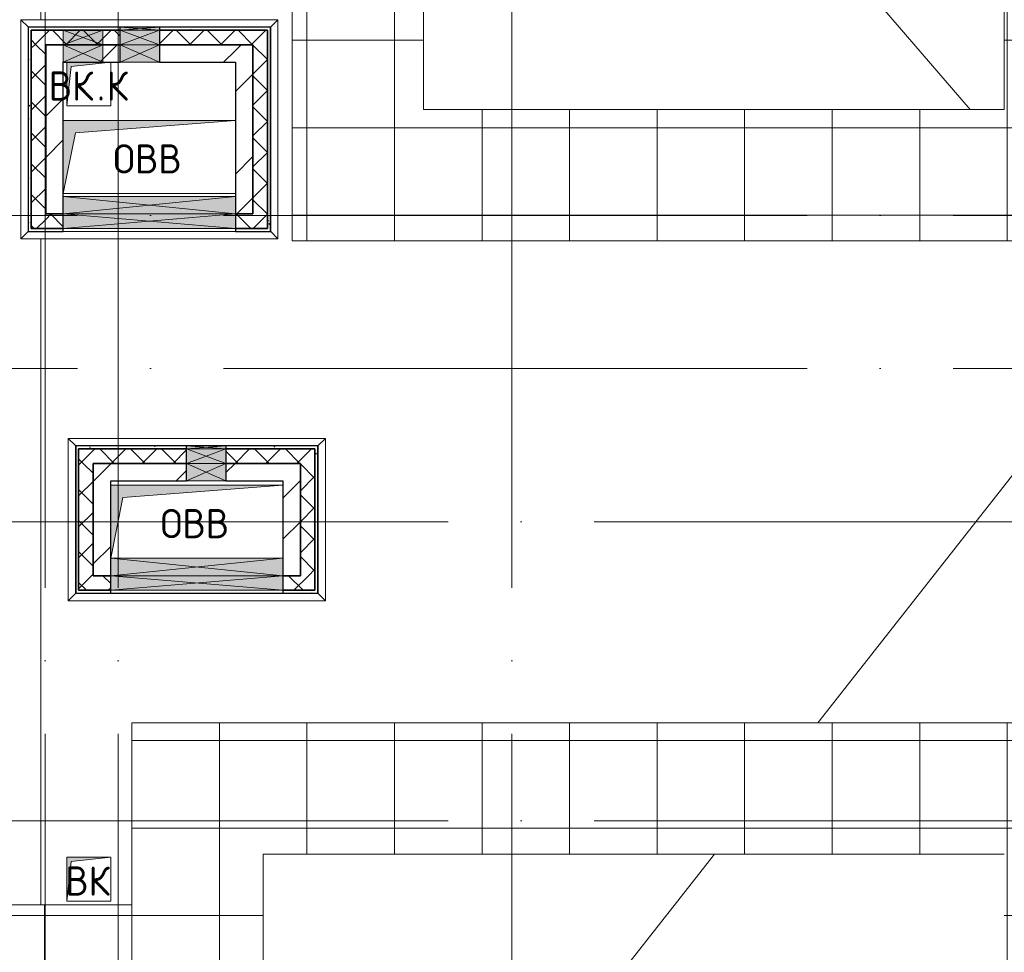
# Model space of a CAD drawing. Header units: millimetres. Extents: x -30540 to 143646, y -11730 to 123410.
# Tile 105 of 114: x 107231 to 113980, y 80748 to 87142. Entities that reach past the tile are written whole.
import ezdxf

# ---------------------------------------------------------------- set-up
doc = ezdxf.new("R2010")
doc.units = ezdxf.units.MM
doc.linetypes.add('ADSK_Линия сетки', pattern=[5000, 4000, -500, 0, -500])
for name, color, linetype, lineweight in [('A-____-NOTE-TEXT', 7, 'Continuous', 18), ('A-GENM-____-OTLN', 7, 'Continuous', 18), ('A-GLAZ-____-MCUT', 7, 'Continuous', 9), ('A-GLAZ-____-OTLN', 7, 'Continuous', 18), ('A-ROOF-____-OTLN', 7, 'Continuous', 18), ('A-ROOF-____-PATT', 7, 'Continuous', 18), ('A-WALL-____-MCUT', 7, 'Continuous', 40), ('A-WALL-____-OTLN', 7, 'Continuous', 18), ('A-WALL-____-PATT', 7, 'Continuous', 40), ('M-EQPM-____-OTLN', 7, 'Continuous', 18), ('S-GRID-____-OTLN', 7, 'Continuous', 9)]:
    doc.layers.add(name, color=color, linetype=linetype, lineweight=lineweight)
doc.styles.add('GOST Common', font='GOST_Common.ttf', dxfattribs={"height": 200})
pattern_1 = [(45, (0, 0), (-424.264, 424.264), []), (45, (0, 282.8), (-424.264, 424.264), [])]
pattern_2 = [(45, (0, 0), (-106.06602, 106.06602), []), (135, (0, 0), (-106.06602, -106.06602), [])]
pattern_3 = [(0, (0, 0), (406.4, 101.6), [6.706, -298.094, 6.706, -298.094, -1625.6]), (0, (0, 0), (406.4, 101.6), [-609.6, 6.706, -602.894, 6.706, -298.094, -711.2]), (0, (0, 0), (406.4, 101.6), [-1524, 6.706, -196.494, 6.706, -501.294]), (120, (152.4, 50.8), (-291.18818, 301.152724), [6.706, -298.094, 6.706, -298.094, -1625.6]), (120, (152.4, 50.8), (-291.18818, 301.152724), [-609.6, 6.706, -602.894, 6.706, -298.094, -711.2]), (120, (152.4, 50.8), (-291.18818, 301.152724), [-1524, 6.706, -196.494, 6.706, -501.294]), (240, (203.2, 254), (-115.21182, -402.752724), [6.706, -298.094, 6.706, -298.094, -1625.6]), (240, (203.2, 254), (-115.21182, -402.752724), [-609.6, 6.706, -602.894, 6.706, -298.094, -711.2]), (240, (203.2, 254), (-115.21182, -402.752724), [-1524, 6.706, -196.494, 6.706, -501.294])]

# ---------------------------------------------------------------- blocks, each defined once
blk = doc.blocks.new('АР_Отверстие прямоугольное - ВК-6798764-Кровля')
at = {"layer": 'A-GLAZ-____-OTLN', "lineweight": 13, "true_color": 0xf9f9f9}
blk.add_hatch(color=7, dxfattribs=at).paths.add_polyline_path([(-465, -60), (715, -60), (715, 60), (-465, 60)])
at = {"layer": 'A-GLAZ-____-MCUT', "color": 254, "lineweight": 15, "true_color": 0xcccccc}
for p, q in [((-465, 60), (-465, -60)), ((715, 60), (715, -60))]:
    blk.add_line(p, q, dxfattribs=at)
at = {"layer": 'A-GLAZ-____-OTLN', "color": 254, "lineweight": 5, "true_color": 0xcccccc}
for p, q in [((715, 60), (-465, -60)), ((-465, 60), (715, -60))]:
    blk.add_line(p, q, dxfattribs=at)
at = {"layer": 'A-GLAZ-____-OTLN', "color": 254, "lineweight": 13, "true_color": 0xcccccc}
for p, q in [((715, 60), (-465, 60)), ((-465, 60), (-465, -60)), ((715, -60), (715, 60)), ((-465, -60), (715, -60))]:
    blk.add_line(p, q, dxfattribs=at)
blk = doc.blocks.new('АР_Отверстие прямоугольное - ОВВ-7646018-Кровля')
at = {"layer": 'A-GLAZ-____-OTLN', "lineweight": 13, "true_color": 0xf9f9f9}
blk.add_hatch(color=7, dxfattribs=at).paths.add_polyline_path([(260, -60), (260, 60), (-10, 60), (-10, -60), (105.6, -60)])
at = {"layer": 'A-GLAZ-____-MCUT', "color": 254, "lineweight": 15, "true_color": 0xcccccc}
for p, q in [((-10, 60), (-10, -60)), ((260, 60), (260, -60))]:
    blk.add_line(p, q, dxfattribs=at)
at = {"layer": 'A-GLAZ-____-OTLN', "color": 254, "lineweight": 5, "true_color": 0xcccccc}
for p, q in [((260, 60), (-10, -60)), ((-10, 60), (260, -60))]:
    blk.add_line(p, q, dxfattribs=at)
at = {"layer": 'A-GLAZ-____-OTLN', "color": 254, "lineweight": 13, "true_color": 0xcccccc}
for p, q in [((260, 60), (-10, 60)), ((-10, 60), (-10, -60)), ((260, -60), (260, 60)), ((-10, -60), (260, -60))]:
    blk.add_line(p, q, dxfattribs=at)
blk = doc.blocks.new('АР_Отверстие прямоугольное - ОВВ-7645947-Кровля')
at = {"layer": 'A-GLAZ-____-OTLN', "lineweight": 13, "true_color": 0xf9f9f9}
blk.add_hatch(color=7, dxfattribs=at).paths.add_polyline_path([(260, -50), (260, 50), (-10, 50), (-10, -50), (105.6, -50)])
at = {"layer": 'A-GLAZ-____-MCUT', "color": 254, "lineweight": 15, "true_color": 0xcccccc}
for p, q in [((-10, 50), (-10, -50)), ((260, 50), (260, -50))]:
    blk.add_line(p, q, dxfattribs=at)
at = {"layer": 'A-GLAZ-____-OTLN', "color": 254, "lineweight": 5, "true_color": 0xcccccc}
for p, q in [((260, 50), (-10, -50)), ((-10, 50), (260, -50))]:
    blk.add_line(p, q, dxfattribs=at)
at = {"layer": 'A-GLAZ-____-OTLN', "color": 254, "lineweight": 13, "true_color": 0xcccccc}
for p, q in [((260, 50), (-10, 50)), ((-10, 50), (-10, -50)), ((260, -50), (260, 50)), ((-10, -50), (260, -50))]:
    blk.add_line(p, q, dxfattribs=at)
blk = doc.blocks.new('АР_Отверстие прямоугольное - ВК-6798965-Кровля')
at = {"layer": 'A-GLAZ-____-OTLN', "lineweight": 13, "true_color": 0xf9f9f9}
blk.add_hatch(color=7, dxfattribs=at).paths.add_polyline_path([(715, -50), (715, 50), (-465, 50), (-465, -50), (170.6, -50)])
at = {"layer": 'A-GLAZ-____-MCUT', "color": 254, "lineweight": 15, "true_color": 0xcccccc}
for p, q in [((-465, 50), (-465, -50)), ((715, 50), (715, -50))]:
    blk.add_line(p, q, dxfattribs=at)
at = {"layer": 'A-GLAZ-____-OTLN', "color": 254, "lineweight": 5, "true_color": 0xcccccc}
for p, q in [((715, 50), (-465, -50)), ((-465, 50), (715, -50))]:
    blk.add_line(p, q, dxfattribs=at)
at = {"layer": 'A-GLAZ-____-OTLN', "color": 254, "lineweight": 13, "true_color": 0xcccccc}
for p, q in [((715, 50), (-465, 50)), ((-465, 50), (-465, -50)), ((715, -50), (715, 50)), ((-465, -50), (715, -50))]:
    blk.add_line(p, q, dxfattribs=at)
blk = doc.blocks.new('АР_Отверстие прямоугольное - ВК-7933436-Кровля')
at = {"layer": 'A-GLAZ-____-OTLN', "lineweight": 13, "true_color": 0xf9f9f9}
blk.add_hatch(color=7, dxfattribs=at).paths.add_polyline_path([(-10, -60), (260, -60), (260, 60), (-10, 60)])
at = {"layer": 'A-GLAZ-____-MCUT', "color": 254, "lineweight": 15, "true_color": 0xcccccc}
for p, q in [((-10, 60), (-10, -60)), ((260, 60), (260, -60))]:
    blk.add_line(p, q, dxfattribs=at)
at = {"layer": 'A-GLAZ-____-OTLN', "color": 254, "lineweight": 5, "true_color": 0xcccccc}
for p, q in [((260, 60), (-10, -60)), ((-10, 60), (260, -60))]:
    blk.add_line(p, q, dxfattribs=at)
at = {"layer": 'A-GLAZ-____-OTLN', "color": 254, "lineweight": 13, "true_color": 0xcccccc}
for p, q in [((260, 60), (-10, 60)), ((-10, 60), (-10, -60)), ((260, -60), (260, 60)), ((-10, -60), (260, -60))]:
    blk.add_line(p, q, dxfattribs=at)
blk = doc.blocks.new('АР_Отверстие прямоугольное - ВК-7933574-Кровля')
at = {"layer": 'A-GLAZ-____-OTLN', "lineweight": 13, "true_color": 0xf9f9f9}
blk.add_hatch(color=7, dxfattribs=at).paths.add_polyline_path([(260, 50), (-10, 50), (-10, -50), (260, -50)])
at = {"layer": 'A-GLAZ-____-MCUT', "color": 254, "lineweight": 15, "true_color": 0xcccccc}
for p, q in [((-10, 50), (-10, -50)), ((260, 50), (260, -50))]:
    blk.add_line(p, q, dxfattribs=at)
at = {"layer": 'A-GLAZ-____-OTLN', "color": 254, "lineweight": 5, "true_color": 0xcccccc}
for p, q in [((260, 50), (-10, -50)), ((-10, 50), (260, -50))]:
    blk.add_line(p, q, dxfattribs=at)
at = {"layer": 'A-GLAZ-____-OTLN', "color": 254, "lineweight": 13, "true_color": 0xcccccc}
for p, q in [((260, 50), (-10, 50)), ((-10, 50), (-10, -50)), ((260, -50), (260, 50)), ((-10, -50), (260, -50))]:
    blk.add_line(p, q, dxfattribs=at)
blk = doc.blocks.new('АР_Отверстие прямоугольное - ОВВ-7645858-Кровля')
at = {"layer": 'A-GLAZ-____-OTLN', "lineweight": 13, "true_color": 0xf9f9f9}
blk.add_hatch(color=7, dxfattribs=at).paths.add_polyline_path([(260, -10), (260, 10), (-10, 10), (-10, -10), (105.6, -10)])
at = {"layer": 'A-GLAZ-____-MCUT', "color": 254, "lineweight": 15, "true_color": 0xcccccc}
for p, q in [((-10, 10), (-10, -10)), ((260, 10), (260, -10))]:
    blk.add_line(p, q, dxfattribs=at)
at = {"layer": 'A-GLAZ-____-OTLN', "color": 254, "lineweight": 5, "true_color": 0xcccccc}
for p, q in [((260, 10), (-10, -10)), ((-10, 10), (260, -10))]:
    blk.add_line(p, q, dxfattribs=at)
at = {"layer": 'A-GLAZ-____-OTLN', "color": 254, "lineweight": 13, "true_color": 0xcccccc}
for p, q in [((260, 10), (-10, 10)), ((-10, 10), (-10, -10)), ((260, -10), (260, 10)), ((-10, -10), (260, -10))]:
    blk.add_line(p, q, dxfattribs=at)
blk = doc.blocks.new('_GM_Dt-St-D_Фартук гнутый из оцинкованной стали_Пристенный_Тип 1__c-верхняя кромка с отгибом_ - ФС-1_3_50х70У100-1_5_t__RAL7016-7550971-Кровля')
at = {"layer": 'A-GENM-____-OTLN', "color": 254, "lineweight": 13, "true_color": 0xcccccc}
for p, q in [((0, -50), (50, 0)), ((50, 1.5), (50, 0)), ((1063, 0), (50, 0)), ((1063, 0), (1063, 1.5)), ((1063, 0), (1113, -50)), ((1113, -50), (0, -50))]:
    blk.add_line(p, q, dxfattribs=at)
blk = doc.blocks.new('_GM_Dt-St-D_Фартук гнутый из оцинкованной стали_Пристенный_Тип 1__c-верхняя кромка с отгибом_ - ФС-1_3_50х70У100-1_5_t__RAL7016-7561301-Кровля')
at = {"layer": 'A-GENM-____-OTLN', "color": 254, "lineweight": 13, "true_color": 0xcccccc}
for p, q in [((50, 1.5), (50, 0)), ((1713, 0), (50, 0)), ((1713, 0), (1713, 1.5)), ((1713, 0), (1763, -50)), ((0, -50), (50, 0)), ((1763, -50), (0, -50))]:
    blk.add_line(p, q, dxfattribs=at)
blk = doc.blocks.new('_GM_Dt-St-D_Фартук гнутый из оцинкованной стали_Пристенный_Тип 1__c-верхняя кромка с отгибом_ - ФС-1_3_50х70У100-1_5_t__RAL7016-7561293-Кровля')
at = {"layer": 'A-GENM-____-OTLN', "color": 254, "lineweight": 13, "true_color": 0xcccccc}
for p, q in [((0, 50), (1763, 50)), ((50, 0), (0, 50)), ((50, 0), (1713, 0)), ((50, 0), (50, -1.5)), ((1763, 50), (1713, 0)), ((1713, -1.5), (1713, 0))]:
    blk.add_line(p, q, dxfattribs=at)
blk = doc.blocks.new('_GM_Dt-St-D_Фартук гнутый из оцинкованной стали_Пристенный_Тип 1__c-верхняя кромка с отгибом_ - ФС-1_3_50х70У100-1_5_t__RAL7016-7548135-Кровля')
at = {"layer": 'A-GENM-____-OTLN', "color": 254, "lineweight": 13, "true_color": 0xcccccc}
for p, q in [((0, 50), (1113, 50)), ((50, 0), (0, 50)), ((50, 0), (1063, 0)), ((50, 0), (50, -1.5)), ((1113, 50), (1063, 0)), ((1063, -1.5), (1063, 0))]:
    blk.add_line(p, q, dxfattribs=at)
blk = doc.blocks.new('_GM_Dt-St-D_Фартук гнутый из оцинкованной стали_Пристенный_Тип 1__c-верхняя кромка с отгибом_ - ФС-1_3_50х70У100-1_5_t__RAL7016-7555905-Кровля')
at = {"layer": 'A-GENM-____-OTLN', "color": 254, "lineweight": 13, "true_color": 0xcccccc}
for p, q in [((50, 1.5), (50, 0)), ((1453, 0), (50, 0)), ((1453, 0), (1453, 1.5)), ((1453, 0), (1503, -50)), ((0, -50), (50, 0)), ((1503, -50), (0, -50))]:
    blk.add_line(p, q, dxfattribs=at)
blk = doc.blocks.new('_GM_Dt-St-D_Фартук гнутый из оцинкованной стали_Пристенный_Тип 1__c-верхняя кромка с отгибом_ - ФС-1_3_50х70У100-1_5_t__RAL7016-7555908-Кровля')
at = {"layer": 'A-GENM-____-OTLN', "color": 254, "lineweight": 13, "true_color": 0xcccccc}
for p, q in [((0, 50), (1503, 50)), ((50, 0), (0, 50)), ((50, 0), (1453, 0)), ((50, 0), (50, -1.5)), ((1503, 50), (1453, 0)), ((1453, -1.5), (1453, 0))]:
    blk.add_line(p, q, dxfattribs=at)
blk = doc.blocks.new('АР_Канал вертикальный прямоугольный - ВК_К-7427197-Кровля')
at = {"layer": 'M-EQPM-____-OTLN', "lineweight": 13, "true_color": 0xe2e2e2}
blk.add_hatch(color=254, dxfattribs=at).paths.add_polyline_path([(-150, -150), (-120, 120), (150, 150), (-150, 150)])
at = {"layer": 'M-EQPM-____-OTLN', "color": 253, "lineweight": 13, "true_color": 0xaaaaaa}
for p, q in [((150, 150), (-150, 150)), ((-150, 150), (-150, -150)), ((150, 150), (-150, 150)), ((-150, 150), (-150, -150)), ((-150, -150), (-150, 150)), ((-150, 150), (150, 150)), ((-120, 120), (150, 150)), ((-120, 120), (150, 150)), ((150, -150), (150, 150)), ((150, 150), (150, -150)), ((-150, -150), (-120, 120)), ((-150, -150), (-120, 120)), ((-150, -150), (150, -150)), ((150, -150), (-150, -150))]:
    blk.add_line(p, q, dxfattribs=at)
blk = doc.blocks.new('АР_Канал вертикальный прямоугольный - ВК-6741383-Кровля')
at = {"layer": 'M-EQPM-____-OTLN', "lineweight": 13, "true_color": 0xe2e2e2}
blk.add_hatch(color=254, dxfattribs=at).paths.add_polyline_path([(-150, -150), (-120, 120), (150, 150), (-150, 150)])
at = {"layer": 'M-EQPM-____-OTLN', "color": 253, "lineweight": 13, "true_color": 0xaaaaaa}
for p, q in [((150, 150), (-150, 150)), ((-150, 150), (-150, -150)), ((150, 150), (-150, 150)), ((-150, 150), (-150, -150)), ((-150, -150), (-150, 150)), ((-150, 150), (150, 150)), ((-120, 120), (150, 150)), ((-120, 120), (150, 150)), ((150, -150), (150, 150)), ((150, 150), (150, -150)), ((-150, -150), (-120, 120)), ((-150, -150), (-120, 120)), ((-150, -150), (150, -150)), ((150, -150), (-150, -150))]:
    blk.add_line(p, q, dxfattribs=at)
blk = doc.blocks.new('АР_Канал вертикальный прямоугольный - ОВВ-7428590-Кровля')
at = {"layer": 'M-EQPM-____-OTLN', "lineweight": 13, "true_color": 0xe2e2e2}
blk.add_hatch(color=254, dxfattribs=at).paths.add_polyline_path([(-590, -250), (-506, 166), (590, 250), (-590, 250)])
at = {"layer": 'M-EQPM-____-OTLN', "color": 253, "lineweight": 13, "true_color": 0xaaaaaa}
for p, q in [((590, 250), (-590, 250)), ((-590, 250), (-590, -250)), ((590, 250), (-590, 250)), ((-590, 250), (-590, -250)), ((-590, -250), (-590, 250)), ((-590, 250), (590, 250)), ((-506, 166), (590, 250)), ((-506, 166), (590, 250)), ((590, -250), (590, 250)), ((590, 250), (590, -250)), ((-590, -250), (-506, 166)), ((-590, -250), (-506, 166)), ((-590, -250), (590, -250)), ((590, -250), (-590, -250))]:
    blk.add_line(p, q, dxfattribs=at)
blk = doc.blocks.new('Наметкина 10_РД_АР_К3_отсоединено_rvt-1-Кровля')
at = {"layer": 'A-ROOF-____-PATT', "lineweight": 5, "true_color": 0xe4e4e4}
h = blk.add_hatch(dxfattribs=at)
h.set_pattern_fill('FP_14', color=254, style=0, pattern_type=2)
h.set_pattern_definition([(0, (0, 0), (0, 600), []), (90, (0, 0), (-600, 4e-14), [])])
h.paths.add_polyline_path([(85101.5, 76250), (85101.5, 85261), (88675.3, 85261), (88675.3, 89725), (95725.3, 89725), (95725.3, 86171.5), (95751.8, 86171.5), (95751.8, 81328.5), (95725.3, 81328.5), (95725.3, 81020), (93155.3, 81020), (93155.3, 77690), (94055.3, 77690), (94055.3, 80120), (96625.3, 80120), (96625.3, 85950), (99800.3, 85950), (99800.3, 88410), (103091.7, 88410), (103091.7, 81075), (102046.4, 81075), (102045.3, 81075), (100100.3, 81075), (100100.3, 80175), (108900.3, 80175), (108900.3, 81422), (113980.3, 81422), (113980.3, 78900), (125861.4, 78900), (125861.4, 89310), (109999.3, 89310), (109999.3, 92647.9), (103091.7, 92647.9), (103091.7, 89310), (96676.3, 89310), (96676.3, 90625), (75676.8, 90625), (75676.8, 89725), (87775.3, 89725), (87775.3, 86161), (84201.5, 86161), (84201.5, 81350), (82201.5, 81350), (82201.5, 80390), (75135.3, 80390), (75135.3, 82150), (66605.3, 82150), (66605.3, 85800), (69728.8, 85800), (69728.8, 86800), (65705.3, 86800), (65705.3, 85850), (65735.3, 85850), (65705.3, 85846.7), (65705.3, 83050), (65735.3, 83050), (65705.3, 83046.7), (65705.3, 81250), (73695.3, 81250), (73695.3, 79490), (82201.5, 79490), (82201.5, 78250), (84331.5, 78250), (84331.5, 76250), (84989.6, 76250)])
h.paths.add_polyline_path([(114880.3, 79800), (114880.3, 82322), (108000.3, 82322), (108000.3, 81075), (104005.3, 81075), (104005.3, 91747.9), (109099.3, 91747.9), (109099.3, 85625.1), (114880.3, 85625.1), (114880.3, 88410), (124961.4, 88410), (124961.4, 85826.5), (125006.8, 85826.5), (125006.8, 83673.5), (124961.4, 83673.5), (124961.4, 79800), (117687.1, 79800)])
h.paths.add_polyline_path([(97705.3, 86000), (97705.3, 86300), (98005.3, 86300), (97735.3, 86270)])
h.paths.add_polyline_path([(113980.3, 86525.1), (109999.3, 86525.1), (109999.3, 88410), (113980.3, 88410), (113980.3, 87374.7)])
at = {"layer": 'A-WALL-____-PATT', "lineweight": 5, "true_color": 0xcccccc}
h = blk.add_hatch(dxfattribs=at)
h.set_pattern_fill('FP_16', color=254, style=0, pattern_type=2)
h.set_pattern_definition(pattern_3)
h.paths.add_polyline_path([(108930.3, 87070), (108950.3, 87070), (108950.3, 87090), (108190.3, 87090), (108190.3, 87070), (108490.9, 87070)])
h.paths.add_polyline_path([(107920.3, 87070), (107920.3, 87090), (107290.3, 87090), (107290.3, 87070), (107800.3, 87070)])
h = blk.add_hatch(dxfattribs=at)
h.set_pattern_fill('FP_16', color=254, style=0, pattern_type=2)
h.set_pattern_definition(pattern_3)
h.paths.add_polyline_path([(107310.3, 85690), (107310.3, 87070), (107290.3, 87070), (107290.3, 85690)])
h = blk.add_hatch(dxfattribs=at)
h.set_pattern_fill('FP_13', color=254, style=0, pattern_type=2)
h.set_pattern_definition(pattern_2)
h.paths.add_polyline_path([(108830.3, 86970), (108830.3, 87070), (108190.3, 87070), (108190.3, 86970), (108490.9, 86970)])
h.paths.add_polyline_path([(107920.3, 86970), (107920.3, 87070), (107310.3, 87070), (107310.3, 86970), (107800.3, 86970)])
h = blk.add_hatch(dxfattribs=at)
h.set_pattern_fill('FP_13', color=254, style=0, pattern_type=2)
h.set_pattern_definition(pattern_2)
h.paths.add_polyline_path([(108930.3, 85810), (108930.3, 87070), (108830.3, 87070), (108830.3, 85810)])
h = blk.add_hatch(dxfattribs=at)
h.set_pattern_fill('FP_16', color=254, style=0, pattern_type=2)
h.set_pattern_definition(pattern_3)
h.paths.add_polyline_path([(108930.3, 85690), (108950.3, 85690), (108950.3, 87070), (108930.3, 87070), (108930.3, 85710)])
h = blk.add_hatch(dxfattribs=at)
h.set_pattern_fill('FP_13', color=254, style=0, pattern_type=2)
h.set_pattern_definition(pattern_2)
h.paths.add_polyline_path([(107310.3, 85710), (107410.3, 85710), (107410.3, 86970), (107310.3, 86970), (107310.3, 85929)])
h = blk.add_hatch(dxfattribs=at)
h.set_pattern_fill('FP_12', color=254, style=0, pattern_type=2)
h.set_pattern_definition(pattern_1)
h.paths.add_polyline_path([(107469.1, 85810), (107530.3, 85810), (107530.3, 86970), (107410.3, 86970), (107410.3, 85810)])
h = blk.add_hatch(dxfattribs=at)
h.set_pattern_fill('FP_12', color=254, style=0, pattern_type=2)
h.set_pattern_definition(pattern_1)
h.paths.add_polyline_path([(108710.3, 86850), (108710.3, 86970), (108190.3, 86970), (108190.3, 86850), (108490.9, 86850)])
h.paths.add_polyline_path([(107855.3, 86850), (107920.3, 86850), (107920.3, 86970), (107530.3, 86970), (107530.3, 86850), (107800.3, 86850)])
h = blk.add_hatch(dxfattribs=at)
h.set_pattern_fill('FP_12', color=254, style=0, pattern_type=2)
h.set_pattern_definition(pattern_1)
h.paths.add_polyline_path([(108830.3, 85810), (108830.3, 86970), (108710.3, 86970), (108710.3, 85810)])
h = blk.add_hatch(dxfattribs=at)
h.set_pattern_fill('FP_13', color=254, style=0, pattern_type=2)
h.set_pattern_definition(pattern_2)
h.paths.add_polyline_path([(108930.3, 85710), (108930.3, 85810), (108710.3, 85810), (108710.3, 85710)])
h.paths.add_polyline_path([(107530.3, 85710), (107530.3, 85810), (107410.3, 85810), (107410.3, 85710), (107469.1, 85710)])
h = blk.add_hatch(dxfattribs=at)
h.set_pattern_fill('FP_16', color=254, style=0, pattern_type=2)
h.set_pattern_definition(pattern_3)
h.paths.add_polyline_path([(109255.3, 84200), (109275.3, 84200), (109275.3, 84220), (108645.3, 84220), (108645.3, 84200)])
h.paths.add_polyline_path([(108375.3, 84200), (108375.3, 84220), (107615.3, 84220), (107615.3, 84200), (107635.3, 84200)])
h = blk.add_hatch(dxfattribs=at)
h.set_pattern_fill('FP_13', color=254, style=0, pattern_type=2)
h.set_pattern_definition(pattern_2)
h.paths.add_polyline_path([(109155.3, 84100), (109155.3, 84200), (108645.3, 84200), (108645.3, 84100)])
h.paths.add_polyline_path([(108375.3, 84100), (108375.3, 84200), (107635.3, 84200), (107635.3, 84100), (107735.3, 84100)])
h = blk.add_hatch(dxfattribs=at)
h.set_pattern_fill('FP_13', color=254, style=0, pattern_type=2)
h.set_pattern_definition(pattern_2)
h.paths.add_polyline_path([(109255.3, 83330), (109255.3, 84200), (109155.3, 84200), (109155.3, 83330)])
h = blk.add_hatch(dxfattribs=at)
h.set_pattern_fill('FP_16', color=254, style=0, pattern_type=2)
h.set_pattern_definition(pattern_3)
h.paths.add_polyline_path([(109275.3, 83210), (109275.3, 84200), (109255.3, 84200), (109255.3, 83210)])
h = blk.add_hatch(dxfattribs=at)
h.set_pattern_fill('FP_13', color=254, style=0, pattern_type=2)
h.set_pattern_definition(pattern_2)
h.paths.add_polyline_path([(107735.3, 83230), (107735.3, 84100), (107635.3, 84100), (107635.3, 83230)])
h = blk.add_hatch(dxfattribs=at)
h.set_pattern_fill('FP_12', color=254, style=0, pattern_type=2)
h.set_pattern_definition(pattern_1)
h.paths.add_polyline_path([(107855.3, 83330), (107855.3, 84100), (107735.3, 84100), (107735.3, 83330)])
h = blk.add_hatch(dxfattribs=at)
h.set_pattern_fill('FP_12', color=254, style=0, pattern_type=2)
h.set_pattern_definition(pattern_1)
h.paths.add_polyline_path([(109035.3, 83980), (109035.3, 84100), (108645.3, 84100), (108645.3, 83980)])
h.paths.add_polyline_path([(108375.3, 83980), (108375.3, 84100), (107855.3, 84100), (107855.3, 83980)])
h = blk.add_hatch(dxfattribs=at)
h.set_pattern_fill('FP_12', color=254, style=0, pattern_type=2)
h.set_pattern_definition(pattern_1)
h.paths.add_polyline_path([(109035.3, 83330), (109155.3, 83330), (109155.3, 84100), (109035.3, 84100), (109035.3, 83450)])
h = blk.add_hatch(dxfattribs=at)
h.set_pattern_fill('FP_13', color=254, style=0, pattern_type=2)
h.set_pattern_definition(pattern_2)
h.paths.add_polyline_path([(109255.3, 83230), (109255.3, 83330), (109035.3, 83330), (109035.3, 83230)])
h.paths.add_polyline_path([(107855.3, 83230), (107855.3, 83330), (107735.3, 83330), (107735.3, 83230)])
h = blk.add_hatch(dxfattribs=at)
h.set_pattern_fill('FP_16', color=254, style=0, pattern_type=2)
h.set_pattern_definition(pattern_3)
h.paths.add_polyline_path([(109255.3, 83210), (109255.3, 83230), (109035.3, 83230), (109035.3, 83210)])
h.paths.add_polyline_path([(107855.3, 83210), (107855.3, 83230), (107615.3, 83230), (107615.3, 83210)])
at = {"layer": 'A-ROOF-____-OTLN', "color": 254, "lineweight": 13, "true_color": 0xcccccc}
for p, q in [((109099.3, 85625.1), (109099.3, 91747.9)), ((107375.3, 87141.5), (107375.3, 89747.9)), ((107375.3, 89747.9), (107375.3, 87141.5)), ((109999.3, 88410), (109999.3, 86525.1)), ((112128.4, 88410), (113745.5, 86525.1)), ((113980.3, 86525.1), (113980.3, 88410)), ((109999.3, 86525.1), (113980.3, 86525.1)), ((107375.3, 81075), (107375.3, 85638.5)), ((107375.3, 85638.5), (107375.3, 81075)), ((114880.3, 85625.1), (109099.3, 85625.1)), ((114925.3, 85150), (112701.2, 82322)), ((108000.3, 82322), (114880.3, 82322)), ((108000.3, 81075), (108000.3, 82322)), ((111993.4, 81422), (107426.8, 75615.5)), ((108900.3, 81422), (108900.3, 80175)), ((113980.3, 81422), (108900.3, 81422)), ((104005.3, 81075), (108000.3, 81075))]:
    blk.add_line(p, q, dxfattribs=at)
at = {"layer": 'A-WALL-____-MCUT', "color": 254, "lineweight": 30, "true_color": 0xcccccc}
for p, q in [((107530.3, 87090), (107290.3, 87090)), ((107290.3, 87090), (107290.3, 87070)), ((107290.3, 87070), (107290.3, 85690)), ((107530.3, 87070), (107310.3, 87070)), ((107310.3, 87070), (107310.3, 86970)), ((107310.3, 87070), (107530.3, 87070)), ((107310.3, 85710), (107310.3, 87070)), ((107800.3, 87090), (107530.3, 87090)), ((107800.3, 87070), (107530.3, 87070)), ((107530.3, 87070), (107800.3, 87070)), ((107920.3, 87090), (107800.3, 87090)), ((107920.3, 87070), (107800.3, 87070)), ((107800.3, 87070), (107920.3, 87070)), ((107920.3, 87070), (107920.3, 87090)), ((107920.3, 86970), (107920.3, 87070)), ((108950.3, 87090), (108190.3, 87090)), ((108190.3, 87090), (108190.3, 87070)), ((108830.3, 87070), (108190.3, 87070)), ((108190.3, 87070), (108190.3, 86970)), ((108190.3, 87070), (108930.3, 87070)), ((108930.3, 87070), (108830.3, 87070)), ((108930.3, 85810), (108930.3, 87070)), ((108930.3, 87070), (108930.3, 85710)), ((108950.3, 87070), (108950.3, 87090)), ((108950.3, 85690), (108950.3, 87070)), ((107310.3, 86970), (107310.3, 85710)), ((107410.3, 86970), (107410.3, 85810)), ((107530.3, 86970), (107410.3, 86970)), ((107410.3, 85810), (107410.3, 86970)), ((107410.3, 86970), (107530.3, 86970)), ((107800.3, 86970), (107530.3, 86970)), ((107530.3, 86970), (107800.3, 86970)), ((107920.3, 86970), (107800.3, 86970)), ((107800.3, 86970), (107920.3, 86970)), ((107920.3, 86850), (107920.3, 86970)), ((108710.3, 86970), (108190.3, 86970)), ((108190.3, 86970), (108190.3, 86850)), ((108190.3, 86970), (108830.3, 86970)), ((108830.3, 86970), (108710.3, 86970)), ((108830.3, 85810), (108830.3, 86970)), ((108830.3, 86970), (108830.3, 85810)), ((107530.3, 85930), (107530.3, 86850)), ((107530.3, 86850), (107800.3, 86850)), ((107800.3, 86850), (107920.3, 86850)), ((108190.3, 86850), (108710.3, 86850)), ((108710.3, 86850), (108710.3, 85930)), ((107530.3, 85810), (107530.3, 85929)), ((108710.3, 85929), (108710.3, 85810)), ((107410.3, 85810), (107530.3, 85810)), ((107530.3, 85810), (107410.3, 85810)), ((107530.3, 85710), (107530.3, 85810)), ((108710.3, 85810), (108830.3, 85810)), ((108830.3, 85810), (108710.3, 85810)), ((108710.3, 85810), (108710.3, 85710)), ((108930.3, 85710), (108930.3, 85810)), ((107290.3, 85690), (107310.3, 85690)), ((107310.3, 85710), (107410.3, 85710)), ((107530.3, 85710), (107310.3, 85710)), ((107310.3, 85690), (107530.3, 85690)), ((107410.3, 85710), (107530.3, 85710)), ((107530.3, 85690), (107530.3, 85710)), ((108710.3, 85710), (108930.3, 85710)), ((108930.3, 85710), (108710.3, 85710)), ((108710.3, 85710), (108710.3, 85690)), ((108710.3, 85690), (108930.3, 85690)), ((108930.3, 85690), (108950.3, 85690)), ((108375.3, 84220), (107615.3, 84220)), ((107615.3, 84220), (107615.3, 84200)), ((107615.3, 84200), (107615.3, 83230)), ((108375.3, 84200), (107635.3, 84200)), ((107635.3, 84200), (107635.3, 84100)), ((107635.3, 84200), (108375.3, 84200)), ((107635.3, 83230), (107635.3, 84200)), ((108375.3, 84200), (108375.3, 84220)), ((108375.3, 84100), (108375.3, 84200)), ((109275.3, 84220), (108645.3, 84220)), ((108645.3, 84220), (108645.3, 84200)), ((109155.3, 84200), (108645.3, 84200)), ((108645.3, 84200), (108645.3, 84100)), ((108645.3, 84200), (109255.3, 84200)), ((109255.3, 84200), (109155.3, 84200)), ((109255.3, 83330), (109255.3, 84200)), ((109255.3, 84200), (109255.3, 83230)), ((109275.3, 84200), (109275.3, 84220)), ((109275.3, 83210), (109275.3, 84200)), ((107635.3, 84100), (107635.3, 83230)), ((107735.3, 84100), (107735.3, 83330)), ((107855.3, 84100), (107735.3, 84100)), ((107735.3, 84100), (108375.3, 84100)), ((107735.3, 83330), (107735.3, 84100)), ((108375.3, 84100), (107855.3, 84100)), ((108375.3, 83980), (108375.3, 84100)), ((108645.3, 84100), (109155.3, 84100)), ((109035.3, 84100), (108645.3, 84100)), ((108645.3, 84100), (108645.3, 83980)), ((109155.3, 84100), (109035.3, 84100)), ((109155.3, 83330), (109155.3, 84100)), ((109155.3, 84100), (109155.3, 83330)), ((107855.3, 83450), (107855.3, 83980)), ((107855.3, 83980), (108375.3, 83980)), ((108645.3, 83980), (109035.3, 83980)), ((109035.3, 83980), (109035.3, 83450)), ((107855.3, 83330), (107855.3, 83450)), ((109035.3, 83450), (109035.3, 83330)), ((107735.3, 83330), (107855.3, 83330)), ((107855.3, 83330), (107735.3, 83330)), ((107855.3, 83230), (107855.3, 83330)), ((109035.3, 83330), (109155.3, 83330)), ((109155.3, 83330), (109035.3, 83330)), ((109035.3, 83330), (109035.3, 83230)), ((109255.3, 83230), (109255.3, 83330)), ((107615.3, 83230), (107615.3, 83210)), ((107635.3, 83230), (107735.3, 83230)), ((107855.3, 83230), (107635.3, 83230)), ((107735.3, 83230), (107855.3, 83230)), ((107855.3, 83210), (107855.3, 83230)), ((109035.3, 83230), (109255.3, 83230)), ((109255.3, 83230), (109035.3, 83230)), ((109035.3, 83230), (109035.3, 83210)), ((107615.3, 83210), (107855.3, 83210)), ((109035.3, 83210), (109255.3, 83210)), ((109255.3, 83210), (109275.3, 83210))]:
    blk.add_line(p, q, dxfattribs=at)
at = {"layer": 'A-WALL-____-OTLN', "color": 254, "lineweight": 13, "true_color": 0xcccccc}
for p, q in [((107920.3, 87090), (108190.3, 87090)), ((107920.3, 87090), (107920.3, 87070)), ((107920.3, 87070), (108190.3, 87070)), ((107920.3, 87070), (107920.3, 86970)), ((108190.3, 87070), (107920.3, 87070)), ((108190.3, 87070), (108190.3, 87090)), ((107920.3, 86970), (108190.3, 86970)), ((107920.3, 86970), (107920.3, 86850)), ((108190.3, 86970), (107920.3, 86970)), ((108190.3, 86850), (107920.3, 86850)), ((107530.3, 85930), (108710.3, 85930)), ((107530.3, 85810), (107530.3, 85929)), ((108710.3, 85929), (108710.3, 85810)), ((108710.3, 85810), (107530.3, 85810)), ((107530.3, 85810), (107530.3, 85710)), ((107530.3, 85810), (108710.3, 85810)), ((108710.3, 85710), (108710.3, 85810)), ((108710.3, 85710), (107530.3, 85710)), ((107530.3, 85710), (107530.3, 85690)), ((107530.3, 85710), (108710.3, 85710)), ((108710.3, 85690), (107530.3, 85690)), ((108710.3, 85710), (108710.3, 85690)), ((108375.3, 84220), (108645.3, 84220)), ((108375.3, 84220), (108375.3, 84200)), ((108375.3, 84200), (108645.3, 84200)), ((108645.3, 84200), (108375.3, 84200)), ((108645.3, 84200), (108645.3, 84220)), ((108645.3, 84100), (108375.3, 84100)), ((108375.3, 84100), (108645.3, 84100)), ((108645.3, 83980), (108375.3, 83980)), ((107855.3, 83450), (109035.3, 83450)), ((107855.3, 83330), (107855.3, 83450)), ((109035.3, 83450), (109035.3, 83330)), ((109035.3, 83330), (107855.3, 83330)), ((107855.3, 83330), (107855.3, 83230)), ((107855.3, 83330), (109035.3, 83330)), ((109035.3, 83230), (109035.3, 83330)), ((109035.3, 83230), (107855.3, 83230)), ((107855.3, 83230), (107855.3, 83210)), ((107855.3, 83230), (109035.3, 83230)), ((109035.3, 83230), (109035.3, 83210)), ((109035.3, 83210), (107855.3, 83210))]:
    blk.add_line(p, q, dxfattribs=at)
at = {"layer": 'A-GENM-____-OTLN', "color": 254, "lineweight": 13, "true_color": 0xcccccc}
for name, p, rotation in [('_GM_Dt-St-D_Фартук гнутый из оцинкованной стали_Пристенный_Тип 1__c-верхняя кромка с отгибом_ - ФС-1_3_50х70У100-1_5_t__RAL7016-7555905-Кровля', (107288.8, 87141.5), 269.9999999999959), ('_GM_Dt-St-D_Фартук гнутый из оцинкованной стали_Пристенный_Тип 1__c-верхняя кромка с отгибом_ - ФС-1_3_50х70У100-1_5_t__RAL7016-7561301-Кровля', (109001.8, 87091.5), 180), ('_GM_Dt-St-D_Фартук гнутый из оцинкованной стали_Пристенный_Тип 1__c-верхняя кромка с отгибом_ - ФС-1_3_50х70У100-1_5_t__RAL7016-7555908-Кровля', (108951.8, 87141.5), 270.0000000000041), ('_GM_Dt-St-D_Фартук гнутый из оцинкованной стали_Пристенный_Тип 1__c-верхняя кромка с отгибом_ - ФС-1_3_50х70У100-1_5_t__RAL7016-7561293-Кровля', (109001.8, 85688.5), 180), ('_GM_Dt-St-D_Фартук гнутый из оцинкованной стали_Пристенный_Тип 1__c-верхняя кромка с отгибом_ - ФС-1_3_50х70У100-1_5_t__RAL7016-7550971-Кровля', (107613.8, 84271.5), 269.9999999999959), ('_GM_Dt-St-D_Фартук гнутый из оцинкованной стали_Пристенный_Тип 1__c-верхняя кромка с отгибом_ - ФС-1_3_50х70У100-1_5_t__RAL7016-7561301-Кровля', (109326.8, 84221.5), 180), ('_GM_Dt-St-D_Фартук гнутый из оцинкованной стали_Пристенный_Тип 1__c-верхняя кромка с отгибом_ - ФС-1_3_50х70У100-1_5_t__RAL7016-7548135-Кровля', (109276.8, 84271.5), 270.0000000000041), ('_GM_Dt-St-D_Фартук гнутый из оцинкованной стали_Пристенный_Тип 1__c-верхняя кромка с отгибом_ - ФС-1_3_50х70У100-1_5_t__RAL7016-7561293-Кровля', (109326.8, 83208.5), 180)]:
    blk.add_blockref(name, p, dxfattribs=dict(at, rotation=rotation))
at = {"layer": 'A-GLAZ-____-OTLN', "color": 254, "lineweight": 13, "true_color": 0xcccccc, "rotation": 180}
for name, p in [('АР_Отверстие прямоугольное - ВК-7933574-Кровля', (107790.3, 87020)), ('АР_Отверстие прямоугольное - ВК-7933436-Кровля', (107790.3, 86910)), ('АР_Отверстие прямоугольное - ОВВ-7646018-Кровля', (108180.3, 86910)), ('АР_Отверстие прямоугольное - ВК-6798965-Кровля', (108245.3, 85760)), ('АР_Отверстие прямоугольное - ВК-6798764-Кровля', (108570.3, 83390))]:
    blk.add_blockref(name, p, dxfattribs=at)
at = {"layer": 'A-GLAZ-____-OTLN', "color": 254, "lineweight": 13, "true_color": 0xcccccc}
for name, p in [('АР_Отверстие прямоугольное - ОВВ-7645858-Кровля', (107930.3, 87080)), ('АР_Отверстие прямоугольное - ОВВ-7645947-Кровля', (107930.3, 87020)), ('АР_Отверстие прямоугольное - ВК-6798764-Кровля', (107995.3, 85870)), ('АР_Отверстие прямоугольное - ОВВ-7645858-Кровля', (108385.3, 84210)), ('АР_Отверстие прямоугольное - ОВВ-7645947-Кровля', (108385.3, 84150)), ('АР_Отверстие прямоугольное - ОВВ-7646018-Кровля', (108385.3, 84040)), ('АР_Отверстие прямоугольное - ВК-6798965-Кровля', (108320.3, 83280))]:
    blk.add_blockref(name, p, dxfattribs=at)
at = {"layer": 'M-EQPM-____-OTLN', "color": 253, "lineweight": 5, "true_color": 0xaaaaaa}
for name, p in [('АР_Канал вертикальный прямоугольный - ВК_К-7427197-Кровля', (107705.3, 86700)), ('АР_Канал вертикальный прямоугольный - ОВВ-7428590-Кровля', (108120.3, 86200)), ('АР_Канал вертикальный прямоугольный - ОВВ-7428590-Кровля', (108445.3, 83700)), ('АР_Канал вертикальный прямоугольный - ВК-6741383-Кровля', (107705.3, 81250))]:
    blk.add_blockref(name, p, dxfattribs=at)
at = {"layer": 'A-____-NOTE-TEXT', "color": 253, "lineweight": 5, "true_color": 0xaaaaaa, "char_height": 200, "attachment_point": 1, "style": 'GOST Common'}
for s, insert, width in [('ВК', (107430.1, 86787.2), 400.844), ('\\fGOST Common|b0|i0|c204|p34|;К', (107827, 86787.2), 192.405), ('\\fGOST Common|b0|i0|c204|p34|;.', (107760.8, 86787.2), 80.169), ('ОВВ', (107872.1, 86287.2), 609.282), ('ОВВ', (108197.1, 83787.2), 609.282), ('ВК', (107543.1, 81337.2), 400.844)]:
    blk.add_mtext(s, dxfattribs=dict(at, insert=insert, width=width))

msp = doc.modelspace()

# ---------------------------------------------------------------- linework, layer by layer
at = {"layer": 'S-GRID-____-OTLN', "color": 253, "linetype": 'ADSK_Линия сетки', "true_color": 0xaaaaaa}
for p, q in [((107405.3, 53245.6), (107405.3, 100101.1)), ((107905.3, 53245.6), (107905.3, 100101.1)), ((110605.3, 53245.6), (110605.3, 100101.1)), ((132629, 85800), (62296.8, 85800)), ((132629, 84750), (62296.8, 84750)), ((135169, 83700), (62296.8, 83700)), ((135169, 81650), (62296.8, 81650))]:
    msp.add_line(p, q, dxfattribs=at)

# ---------------------------------------------------------------- block references
at = {"lineweight": 5}
msp.add_blockref('Наметкина 10_РД_АР_К3_отсоединено_rvt-1-Кровля', (0, 0), dxfattribs=at)

doc.saveas('drawing.dxf')
